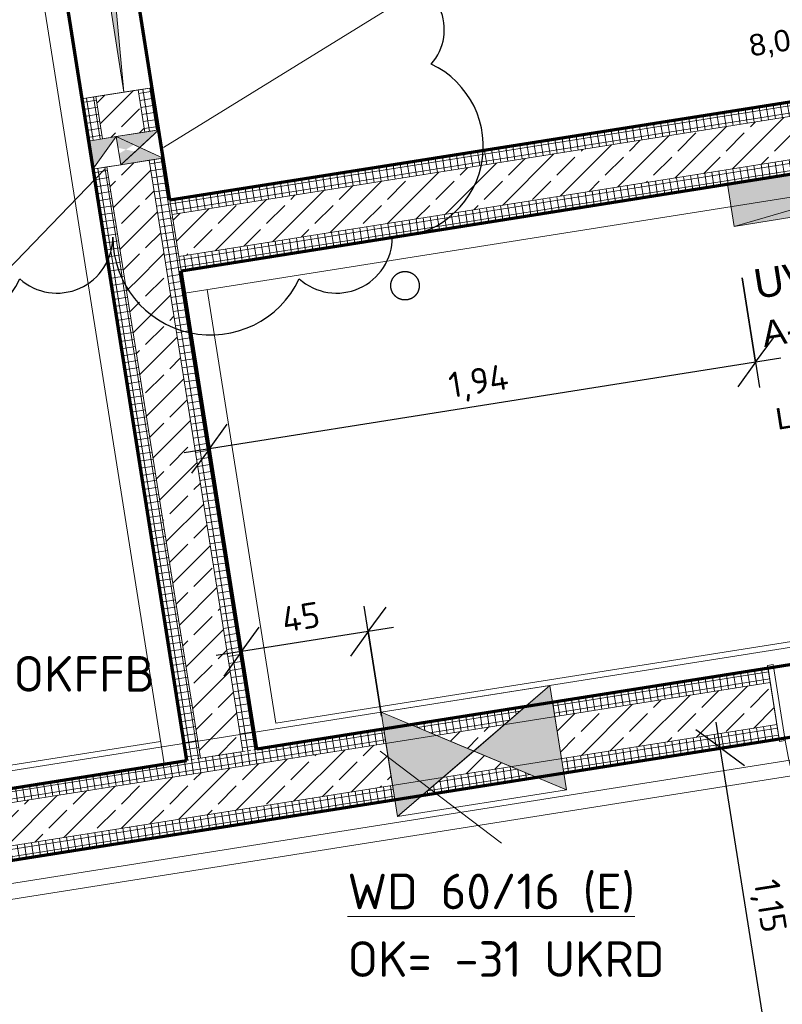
# Model space of a CAD drawing. Header units: millimetres. Extents: x 1523 to 75153, y -41886 to 10268.
# Tile 46 of 54: x 60186 to 62861, y -13897 to -10443. Entities that reach past the tile are written whole.
import ezdxf

# ---------------------------------------------------------------- set-up
doc = ezdxf.new("R2010")
doc.units = ezdxf.units.MM
for name, pattern in [('CAx_nichtHalbton', [20001.0584, 10000, -0.5292, 10000, -0.5292]), ('IMPORT-STRICHPUNKT _7_', [20, 10, -5, 0, -5]), ('Verdeckt 2x', [3.572, 2.3813, -1.1907])]:
    doc.linetypes.add(name, pattern=pattern)
for name, color, linetype, lineweight, true_color in [('10 VSI--Wärmeschutz _veritkal_', 7, 'Continuous', 13, 0x656565), ('90 A--Achsraster _1_50_', 7, 'IMPORT-STRICHPUNKT _7_', 13, 0x656565), ('AD', 1, 'Continuous', 13, 0xff0000), ('G-____-REVC-OTLN', 1, 'Continuous', 25, 0xff0000), ('Neubau_10 A--Wand innen _tragend_', 7, 'Continuous', 13, 0x656565), ('Neubau_10 VSI--Wärmeschutz _veritkal_', 7, 'Continuous', 13, 0x656565), ('Neubau_20 A--Bodenplatte', 7, 'Continuous', 13, 0x656565), ('Neubau_20 A--Gründungsbelag', 7, 'Continuous', 13, 0x656565), ('Neubau_80 A--Raum', 7, 'Continuous', 13, 0x656565), ('Sockelbeschichtung Sprühnebel', 7, 'Continuous', 13, 0x656565), ('Xref_706_5_--_ÜP_-1_000_16_Übersichtsplan UG_IFC 2025_01_13_dwg', 7, 'Continuous', 13, 0x767676), ('XX', 7, 'Continuous', 18, 0x804040)]:
    doc.layers.add(name, color=color, linetype=linetype, lineweight=lineweight, true_color=true_color)
for name, color, linetype, lineweight in [('AD_Detail', 7, 'Continuous', 13), ('Ax-50_BM-Bem', 7, 'Continuous', 9), ('Ax_BM-Bem', 7, 'Continuous', 9), ('GB_HLS-OBJ', 7, 'Continuous', 18), ('M-EQPM-___-IDEN', 7, 'Continuous', 9)]:
    doc.layers.add(name, color=color, linetype=linetype, lineweight=lineweight)
doc.styles.add('Arial', font='arial.ttf', dxfattribs={"height": 75})
doc.styles.add('Arial_1', font='arial.ttf', dxfattribs={"height": 49.5})
doc.styles.add('Arial_B', font='txt', dxfattribs={"height": 103.174603})
doc.styles.add('Arial_B_1', font='txt', dxfattribs={"height": 90.277778})
doc.styles.add('ISOCPEUR', font='isocpeur.ttf', dxfattribs={"height": 125})
doc.styles.add('ISOCPEUR_2', font='isocpeur.ttf', dxfattribs={"height": 90})
doc.dimstyles.new('KI_1_8_mm_Isocpeur__cm_m__Aufrundung_auf_5_mm_ELT_Gesamtbemaßung', dxfattribs={"dimscale": 304.8, "dimtxt": 89.638306, "dimasz": 0.492126, "dimexe": 0.295276, "dimexo": 0.0625, "dimgap": 0.049213, "dimtad": 1, "dimlfac": 0.001, "dimrnd": 0.005, "dimzin": 0, "dimdsep": 46, "dimtxsty": 'ISOCPEUR_2', "dimblk1": 'OBLIQUE', "dimblk2": 'OBLIQUE', "dimsah": 1, "dimcen": 0.09, "dimdle": 0.295276, "dimadec": 0, "dimazin": 0, "dimtfac": 1, "dimtdec": 4, "dimtix": 1, "dimtmove": 0, "dimatfit": 3, "dimfxl": 0.984252, "dimfxlon": 1, "dimtvp": 1, "dimtfill": 1, "dimtolj": 1, "dimtzin": 0, "dimlwd": 25, "dimlwe": 25, "dimarcsym": 2})
doc.dimstyles.new('KI_1_8_mm_Isocpeur__cm_m__Aufrundung_auf_5_mm_ELT_Gesamtbemaßung_1', dxfattribs={"dimscale": 304.8, "dimtxt": 89.638306, "dimasz": 0.492126, "dimexe": 0.295276, "dimexo": 0.0625, "dimgap": 0.049213, "dimtad": 1, "dimdec": 1, "dimlfac": 0.1, "dimrnd": 0.5, "dimdsep": 46, "dimtxsty": 'ISOCPEUR_2', "dimblk1": 'OBLIQUE', "dimblk2": 'OBLIQUE', "dimsah": 1, "dimcen": 0.09, "dimdle": 0.295276, "dimadec": 0, "dimazin": 0, "dimtfac": 1, "dimtdec": 4, "dimtix": 1, "dimtmove": 0, "dimatfit": 3, "dimfxl": 0.984252, "dimfxlon": 1, "dimtvp": 1, "dimtfill": 1, "dimtolj": 1, "dimtzin": 0, "dimlwd": 25, "dimlwe": 25, "dimarcsym": 2})
pattern_1 = [(95.336, (0, 0), (24.891662, 2.324905), []), (185.336, (0, 0), (-2.324905, 24.891662), [])]
pattern_2 = [(131.336, (0, 0), (90.1019, 79.25683), []), (131.336, (-45.05, -39.63), (90.1019, 79.25683), [90, -30])]
pattern_3 = [(5.336, (0, 0), (-2.324905, 24.891662), []), (95.336, (0, 0), (24.891662, 2.324905), [])]

# ---------------------------------------------------------------- blocks, each defined once
blk = doc.blocks.new('SuD_WD_RB Allgemein - SuD_WD_RB Allgemein-38442422-SuD_-1UG gesamt Plot  - Blatt 2')
at = {"layer": 'AD', "lineweight": 18}
blk.add_hatch(color=256, dxfattribs=at).paths.add_polyline_path([(0, -300), (-185, 0), (-370, -300)])
at = {"layer": 'AD_Detail', "lineweight": 18, "true_color": 0xff0000}
blk.add_hatch(color=1, dxfattribs=at).paths.add_polyline_path([(0, 300), (-370, 300), (-185, 0)])
at = {"layer": 'AD', "color": 7}
for p, q in [((-370, -300), (0, 300)), ((-370, 300), (0, -300)), ((-370, -300), (-370, 300)), ((-370, 300), (0, 300)), ((0, 300), (0, -300)), ((0, -300), (-370, -300))]:
    blk.add_line(p, q, dxfattribs=at)
at = {"layer": 'AD_Detail'}
for p, q in [((0, 300), (-370, 300)), ((-370, 300), (-185, 0)), ((-185, 0), (0, 300)), ((-185, 0), (-370, -300)), ((0, -300), (-185, 0)), ((-370, -300), (0, -300))]:
    blk.add_line(p, q, dxfattribs=at)
blk = doc.blocks.new('SuD_DD_RB Allgemein - SuD_DD_RB Allgemein-38439605-SuD_-1UG gesamt Plot  - Blatt 2')
at = {"layer": 'AD', "lineweight": 18}
blk.add_hatch(color=256, dxfattribs=at).paths.add_polyline_path([(-600, -75), (600, -75), (600, 75), (-600, 75)])
at = {"layer": 'AD', "color": 7}
for p, q in [((-600, -75), (600, 75)), ((-600, -75), (-600, 75)), ((-600, 75), (600, 75)), ((600, 75), (600, -75)), ((600, -75), (-600, -75))]:
    blk.add_line(p, q, dxfattribs=at)
at = {"layer": 'AD_Detail'}
for p, q in [((600, 75), (-600, 75)), ((-600, 75), (-600, -75)), ((600, -75), (600, 75)), ((-600, -75), (600, -75))]:
    blk.add_line(p, q, dxfattribs=at)
blk = doc.blocks.new('SuD_KBZ-W_RB Allgemein - SuD_KBZ-W_RB Allgemein-38442802-SuD_-1UG gesamt Plot  - Blatt 2')
at = {"layer": 'AD', "lineweight": 18, "true_color": 0xffa042, "transparency": 33554560}
blk.add_hatch(color=21, dxfattribs=at).paths.add_polyline_path([(0, -50), (0, -50), (-75.6, 0), (-94.2, -12.3), (-14.9, -44)])
at = {"layer": 'AD_Detail', "lineweight": 18, "true_color": 0xffa042, "transparency": 33554560}
blk.add_hatch(color=21, dxfattribs=at).paths.add_polyline_path([(-75.6, 0), (0, 50), (-94.2, 12.3), (-81.1, 3.6)])
at = {"layer": 'AD', "color": 7}
for p, q in [((-151.2, -50), (0, 50)), ((-151.2, 50), (0, -50)), ((-151.2, -50), (-151.2, 50)), ((-151.2, 50), (0, 50)), ((0, 50), (0, -50)), ((0, -50), (-151.2, -50))]:
    blk.add_line(p, q, dxfattribs=at)
at = {"layer": 'AD_Detail'}
for p, q in [((0, 50), (-151.2, 50)), ((-151.2, 50), (-75.6, 0)), ((-75.6, 0), (0, 50)), ((-75.6, 0), (-151.2, -50)), ((0, -50), (-75.6, 0)), ((-151.2, -50), (0, -50))]:
    blk.add_line(p, q, dxfattribs=at)
blk = doc.blocks.new('SuD_WS_RB Allgemein - SuD_WS_RB Allgemein-38448332-SuD_-1UG gesamt Plot  - Blatt 2')
at = {"layer": 'AD', "color": 7}
for p, q in [((-98.8, -50), (0, 50)), ((-98.8, -50), (-98.8, 50)), ((-98.8, 50), (0, 50)), ((0, 50), (0, -50)), ((0, -50), (-98.8, -50))]:
    blk.add_line(p, q, dxfattribs=at)
blk = doc.blocks.new('SuD_WS_RB Allgemein - SuD_WS_RB Allgemein-42519884-SuD_-1UG gesamt Plot  - Blatt 2')
at = {"layer": 'AD', "lineweight": 18}
h = blk.add_hatch(color=256, dxfattribs=at)
h.paths.add_polyline_path([(-100, -800), (-53.2, -51.4), (-100, -51.4), (-100, -234.1)])
h.paths.add_polyline_path([(-100, -18), (-75, -1.4), (-100, 15.3), (-100, 2.6)])
h.paths.add_polyline_path([(-51.1, -17.3), (-49, 16), (-75, -1.4)])
h.paths.add_polyline_path([(-100, 48.6), (-47, 48.6), (0, 800), (-100, 800), (-100, 64.5)])
at = {"layer": 'AD', "color": 7}
for p, q in [((-100, -800), (0, 800)), ((-100, -800), (-100, 800)), ((-100, 800), (0, 800)), ((0, 800), (0, -800)), ((0, -800), (-100, -800))]:
    blk.add_line(p, q, dxfattribs=at)
at = {"layer": 'AD_Detail'}
for p, q in [((0, 800), (-100, 800)), ((-100, 800), (-100, -800)), ((-100, -800), (0, 800))]:
    blk.add_line(p, q, dxfattribs=at)
blk = doc.blocks.new('Xref_706_5_--_ÜP_-1_000_11_Übersichtsplan UG_IFC 2024_09_30_dwg_Teleskopdoppeltür 27_2-41959656-SuD_-1UG gesamt Plot  - Blatt 2')
at = {"layer": 'Neubau_10 A--Wand innen _tragend_', "color": 9, "true_color": 0xcbcbcb, "flags": 128}
blk.add_lwpolyline([(800, -250), (800, -200), (800, -50), (800, 0), (-800, 0), (-800, -50), (-800, -200), (-800, -250)], close=True, dxfattribs=at)
blk = doc.blocks.new('Xref_706_5_--_ÜP_-1_000_11_Übersichtsplan UG_IFC 2024_09_30_dwg_Tür Ol 1-Fl 27_3-41959637-SuD_-1UG gesamt Plot  - Blatt 2')
at = {"layer": 'Neubau_10 A--Wand innen _tragend_', "color": 9, "true_color": 0xcbcbcb}
blk.add_line((610, 10), (610, 1230), dxfattribs=at)
at = {"layer": 'Neubau_10 A--Wand innen _tragend_', "color": 9, "true_color": 0xcbcbcb, "flags": 128}
for points in [[(-630, -260), (-610, -260), (-610, 10), (-630, 10)], [(630, -260), (610, -260), (610, 10), (630, 10)], [(630, -250), (630, -200), (630, -50), (630, 0), (630, -50), (630, -200)], [(-630, -250), (-630, -200), (-630, -50), (-630, 0), (-630, -50), (-630, -200)]]:
    blk.add_lwpolyline(points, close=True, dxfattribs=at)
at = {"layer": 'Neubau_10 A--Wand innen _tragend_', "color": 9, "true_color": 0xcbcbcb}
blk.add_arc((610, 10), 1220, 90, 180, dxfattribs=at)
blk = doc.blocks.new('Xref_706_5_--_ÜP_-1_000_11_Übersichtsplan UG_IFC 2024_09_30_dwg_Standard-Rastermarker_7-V2-SuD_-1UG gesamt Plot  - Blatt 2')
at = {"layer": '90 A--Achsraster _1_50_', "color": 9, "true_color": 0xcbcbcb}
blk.add_line((37913.7, 0), (93092.9, 0), dxfattribs=at)
blk = doc.blocks.new('Xref_706_5_--_ÜP_-1_000_11_Übersichtsplan UG_IFC 2024_09_30_dwg_Aufzug Lager_A-U 018_6-41959600-SuD_-1UG gesamt Plot  - Blatt 2')
at = {"layer": 'Neubau_80 A--Raum', "attachment_point": 1, "rotation": 92.6681, "line_spacing_factor": 0.941778}
for s, insert, char_height, width, style in [('2', (6134.3, -27866.5), 49.5, 46.058, 'Arial_1'), (' m', (6153.8, -27984), 75, 138.65, 'Arial'), ('8,00', (6163.5, -28191.3), 75, 244.244, 'Arial')]:
    blk.add_mtext(s, dxfattribs=dict(at, insert=insert, char_height=char_height, width=width, style=style))
blk = doc.blocks.new('Xref_706_5_--_ÜP_-1_000_16_Übersichtsplan UG_IFC 2025_01_13_dwg-35469238-SuD_-1UG gesamt Plot  - Blatt 2')
at = {"layer": 'Neubau_10 A--Wand innen _tragend_', "true_color": 0xcbcbcb}
h = blk.add_hatch(dxfattribs=at)
h.set_pattern_fill('FP_2', color=9, style=0, pattern_type=2)
h.set_pattern_definition(pattern_2)
h.paths.add_polyline_path([(9401.8, -29600.8), (9104.2, -26414.7), (8954.8, -26428.6), (9252.5, -29614.7), (9395.2, -29601.4)])
h = blk.add_hatch(dxfattribs=at)
h.set_pattern_fill('FP_4', color=9, style=0, pattern_type=2)
h.set_pattern_definition(pattern_1)
h.paths.add_polyline_path([(9451.6, -29596.1), (9154, -26410), (9104.2, -26414.7), (9401.8, -29600.8), (9409.7, -29600)])
h = blk.add_hatch(dxfattribs=at)
h.set_pattern_fill('FP_4', color=9, style=0, pattern_type=2)
h.set_pattern_definition(pattern_1)
h.paths.add_polyline_path([(9252.5, -29614.7), (8954.8, -26428.6), (8905.1, -26433.3), (9202.7, -29619.4)])
h = blk.add_hatch(dxfattribs=at)
h.set_pattern_fill('FP_4', color=9, style=0, pattern_type=2)
h.set_pattern_definition(pattern_1)
h.paths.add_polyline_path([(11194, -29433.4), (11152.1, -28985.2), (11102.4, -28989.8), (11144.2, -29438), (11152.1, -29437.3)])
h.paths.add_polyline_path([(11135.5, -28807.6), (11112.9, -28565.4), (11055.6, -28489.3), (11093.3, -28892.9), (11110.8, -28857.5)])
h.paths.add_polyline_path([(11096.3, -28387.8), (11025.2, -27626.2), (10975.4, -27630.9), (11046.6, -28392.4)])
h = blk.add_hatch(dxfattribs=at)
h.set_pattern_fill('FP_2', color=9, style=0, pattern_type=2)
h.set_pattern_definition(pattern_2)
h.paths.add_polyline_path([(11343.4, -29419.4), (11301.5, -28971.2), (11152.1, -28985.2), (11194, -29433.4)])
h.paths.add_polyline_path([(11284.9, -28793.6), (11262.3, -28551.4), (11198.9, -28679.5), (11238.9, -28732.5)])
h.paths.add_polyline_path([(11245.7, -28373.8), (11174.6, -27612.3), (11025.2, -27626.2), (11096.3, -28387.8), (11125.1, -28385.1)])
h.paths.add_polyline_path([(11198.9, -28679.5), (11112.9, -28565.4), (11135.5, -28807.6)])
h = blk.add_hatch(dxfattribs=at)
h.set_pattern_fill('FP_4', color=9, style=0, pattern_type=2)
h.set_pattern_definition(pattern_1)
h.paths.add_polyline_path([(11393.1, -29414.8), (11351.3, -28966.6), (11301.5, -28971.2), (11343.4, -29419.4)])
h.paths.add_polyline_path([(11342.2, -28869.7), (11304.5, -28466.1), (11262.3, -28551.4), (11284.9, -28793.6), (11324.3, -28845.9)])
h.paths.add_polyline_path([(11295.5, -28369.2), (11224.3, -27607.6), (11174.6, -27612.3), (11245.7, -28373.8), (11261.9, -28372.3)])
h = blk.add_hatch(dxfattribs=at)
h.set_pattern_fill('FP_2', color=9, style=0, pattern_type=2)
h.set_pattern_definition(pattern_2)
h.paths.add_polyline_path([(11569.8, -31843.9), (11343.4, -29419.4), (11194, -29433.4), (11420.5, -31857.8)])
h = blk.add_hatch(dxfattribs=at)
h.set_pattern_fill('FP_4', color=9, style=0, pattern_type=2)
h.set_pattern_definition(pattern_1)
h.paths.add_polyline_path([(11619.6, -31839.2), (11393.1, -29414.8), (11343.4, -29419.4), (11569.8, -31843.9)])
h = blk.add_hatch(dxfattribs=at)
h.set_pattern_fill('FP_1', color=9, style=0, pattern_type=2)
h.set_pattern_definition(pattern_3)
h.paths.add_polyline_path([(11148.9, -29487.8), (11144.2, -29438), (9451.6, -29596.1), (9456.2, -29645.9), (11141, -29488.6)])
h = blk.add_hatch(dxfattribs=at)
h.set_pattern_fill('FP_4', color=9, style=0, pattern_type=2)
h.set_pattern_definition(pattern_1)
h.paths.add_polyline_path([(11420.5, -31857.8), (11194, -29433.4), (11144.2, -29438), (11370.7, -31862.5)])
h = blk.add_hatch(dxfattribs=at)
h.set_pattern_fill('FP_2', color=9, style=0, pattern_type=2)
h.set_pattern_definition(pattern_2)
h.paths.add_polyline_path([(11162.8, -29637.2), (11148.9, -29487.8), (9456.2, -29645.9), (9470.2, -29795.3), (11139.2, -29639.4)])
h = blk.add_hatch(dxfattribs=at)
h.set_pattern_fill('FP_1', color=9, style=0, pattern_type=2)
h.set_pattern_definition(pattern_3)
h.paths.add_polyline_path([(9406.5, -29650.6), (9401.8, -29600.8), (9252.5, -29614.7), (9257.1, -29664.5), (9398.6, -29651.3)])
h = blk.add_hatch(dxfattribs=at)
h.set_pattern_fill('FP_1', color=9, style=0, pattern_type=2)
h.set_pattern_definition(pattern_3)
h.paths.add_polyline_path([(9456.2, -29645.9), (9451.6, -29596.1), (9401.8, -29600.8), (9406.5, -29650.6), (9448.3, -29646.7)])
at = {"layer": 'Neubau_10 A--Wand innen _tragend_', "true_color": 0xededed}
for points in [[(9067.4, -29783.9), (9053.3, -29633.3), (9024.6, -29730.7), (9057.6, -29771.8)], [(9000, -29732.9), (8953.8, -29642.6), (8967.8, -29793.2), (8981.9, -29766.9)], [(9015.2, -29762.4), (9000, -29732.9), (8967.8, -29793.2), (9007.2, -29789.5), (9013.2, -29768.9)], [(9067.4, -29783.9), (9024.6, -29730.7), (9015.2, -29762.4), (9028.1, -29787.6)], [(9076.6, -29882.3), (8967.8, -29793.2), (8977, -29891.6), (9068.7, -29883)]]:
    blk.add_hatch(color=7, dxfattribs=at).paths.add_polyline_path(points)
at = {"layer": 'Neubau_10 A--Wand innen _tragend_', "true_color": 0xcbcbcb}
h = blk.add_hatch(dxfattribs=at)
h.set_pattern_fill('FP_1', color=9, style=0, pattern_type=2)
h.set_pattern_definition(pattern_3)
h.paths.add_polyline_path([(9257.1, -29664.5), (9202.7, -29619.4), (9053.3, -29633.3), (9058, -29683.1), (9249.2, -29665.3)])
h = blk.add_hatch(dxfattribs=at)
h.set_pattern_fill('FP_1', color=9, style=0, pattern_type=2)
h.set_pattern_definition(pattern_3)
h.paths.add_polyline_path([(9257.1, -29664.5), (9252.5, -29614.7), (9202.7, -29619.4), (9249.7, -29658.3)])
h = blk.add_hatch(dxfattribs=at)
h.set_pattern_fill('FP_1', color=9, style=0, pattern_type=2)
h.set_pattern_definition(pattern_3)
h.paths.add_polyline_path([(11167.5, -29686.9), (11162.8, -29637.2), (9470.2, -29795.3), (9474.8, -29845.1), (11159.6, -29687.7)])
h = blk.add_hatch(dxfattribs=at)
h.set_pattern_fill('FP_1', color=9, style=0, pattern_type=2)
h.set_pattern_definition(pattern_3)
h.paths.add_polyline_path([(8958.4, -29692.4), (8953.8, -29642.6), (8804.4, -29656.6), (8809.1, -29706.4), (8950.5, -29693.2)])
h = blk.add_hatch(dxfattribs=at)
h.set_pattern_fill('FP_2', color=9, style=0, pattern_type=2)
h.set_pattern_definition(pattern_2)
h.paths.add_polyline_path([(9420.4, -29799.9), (9257.1, -29664.5), (9058, -29683.1), (9071.9, -29832.5), (9396.7, -29802.1)])
h = blk.add_hatch(dxfattribs=at)
h.set_pattern_fill('FP_2', color=9, style=0, pattern_type=2)
h.set_pattern_definition(pattern_2)
h.paths.add_polyline_path([(9420.4, -29799.9), (9406.5, -29650.6), (9257.1, -29664.5), (9414, -29794.6)])
h = blk.add_hatch(dxfattribs=at)
h.set_pattern_fill('FP_2', color=9, style=0, pattern_type=2)
h.set_pattern_definition(pattern_2)
h.paths.add_polyline_path([(9470.2, -29795.3), (9456.2, -29645.9), (9406.5, -29650.6), (9420.4, -29799.9), (9451.6, -29797)])
h = blk.add_hatch(dxfattribs=at)
h.set_pattern_fill('FP_2', color=9, style=0, pattern_type=2)
h.set_pattern_definition(pattern_2)
h.paths.add_polyline_path([(8972.4, -29841.8), (8958.4, -29692.4), (8809.1, -29706.4), (8823, -29855.7), (8964.7, -29842.5)])
h = blk.add_hatch(dxfattribs=at)
h.set_pattern_fill('FP_1', color=9, style=0, pattern_type=2)
h.set_pattern_definition(pattern_3)
h.paths.add_polyline_path([(9474.8, -29845.1), (9420.4, -29799.9), (9071.9, -29832.5), (9076.6, -29882.3), (9466.9, -29845.8)])
h = blk.add_hatch(dxfattribs=at)
h.set_pattern_fill('FP_1', color=9, style=0, pattern_type=2)
h.set_pattern_definition(pattern_3)
h.paths.add_polyline_path([(9474.8, -29845.1), (9470.2, -29795.3), (9420.4, -29799.9), (9467.4, -29838.9)])
h = blk.add_hatch(dxfattribs=at)
h.set_pattern_fill('FP_1', color=9, style=0, pattern_type=2)
h.set_pattern_definition(pattern_3)
h.paths.add_polyline_path([(8977, -29891.6), (8972.4, -29841.8), (8823, -29855.7), (8827.7, -29905.5)])
at = {"layer": '10 VSI--Wärmeschutz _veritkal_', "color": 9, "true_color": 0xcbcbcb}
blk.add_line((11057.1, -29365.8), (9523.8, -29509), dxfattribs=at)
at = {"layer": '10 VSI--Wärmeschutz _veritkal_', "color": 9, "true_color": 0xcbcbcb, "flags": 128}
blk.add_lwpolyline([(9154, -26410), (9451.6, -29596.1), (9531.2, -29588.7), (9233.6, -26402.6)], close=True, dxfattribs=at)
blk.add_lwpolyline([(9451.6, -29596.1), (11144.2, -29438), (11136.8, -29358.4)], dxfattribs=at)
at = {"layer": 'Neubau_10 A--Wand innen _tragend_', "color": 9, "true_color": 0xcbcbcb}
for p, q in [((9401.8, -29600.8), (9104.2, -26414.7)), ((9252.5, -29614.7), (8954.8, -26428.6)), ((11064.6, -29445.5), (9451.6, -29596.1)), ((8809.1, -29706.4), (8958.4, -29692.4))]:
    blk.add_line(p, q, dxfattribs=at)
at = {"layer": 'Neubau_10 A--Wand innen _tragend_', "color": 9, "true_color": 0xcbcbcb, "flags": 128}
for points in [[(9202.7, -29619.4), (9451.6, -29596.1), (9154, -26410), (9104.2, -26414.7), (8954.8, -26428.6), (8905.1, -26433.3), (9202.7, -29619.4), (9053.3, -29633.3), (8953.8, -29642.6), (8958.4, -29692.4), (8967.8, -29793.2)], [(11144.2, -29438), (11102.4, -28989.8), (11046.6, -28392.4), (11096.3, -28387.8), (11245.7, -28373.8), (11295.5, -28369.2), (11224.3, -27607.6), (10975.4, -27630.9), (11046.6, -28392.4)], [(11420.5, -31857.8), (11194, -29433.4), (11025.2, -27626.2)], [(11569.8, -31843.9), (11343.4, -29419.4), (11174.6, -27612.3)], [(11102.4, -28989.8), (11152.1, -28985.2), (11301.5, -28971.2), (11351.3, -28966.6), (11295.5, -28369.2)], [(9076.6, -29882.3), (9474.8, -29845.1), (11167.5, -29686.9), (11370.7, -31862.5), (11619.6, -31839.2), (11393.1, -29414.8), (11351.3, -28966.6)], [(9058, -29683.1), (9257.1, -29664.5), (11148.9, -29487.8), (11162.8, -29637.2), (9420.4, -29799.9), (9071.9, -29832.5)], [(9067.4, -29783.9), (9058, -29683.1), (9053.3, -29633.3)], [(8953.8, -29642.6), (8804.4, -29656.6), (8827.7, -29905.5), (8977, -29891.6)], [(8972.4, -29841.8), (8977, -29891.6), (9076.6, -29882.3), (9071.9, -29832.5), (9067.4, -29783.9), (8967.8, -29793.2), (8972.4, -29841.8), (8823, -29855.7)]]:
    blk.add_lwpolyline(points, dxfattribs=at)
at = {"layer": 'Neubau_10 VSI--Wärmeschutz _veritkal_', "color": 9, "true_color": 0xcbcbcb}
for p, q in [((10774.4, -26339), (11057.1, -29365.8)), ((11144.2, -29438), (10854.1, -26331.6)), ((11095.3, -29774), (11308.2, -32054.1))]:
    blk.add_line(p, q, dxfattribs=at)
at = {"layer": 'Neubau_10 VSI--Wärmeschutz _veritkal_', "color": 9, "true_color": 0xcbcbcb, "flags": 128}
for points in [[(11655.4, -32222.5), (11674, -32421.7), (24468.3, -31226.6), (24268.2, -29086), (24128.6, -27592.5), (24003, -26248.3), (11209, -27443.4), (11636.8, -32023.4)], [(11716.5, -32016), (11296.1, -27515.6), (12361.5, -27416.1), (13158, -27341.7), (23930.8, -26335.4), (24049, -27599.9), (24188.6, -29093.4), (24381.2, -31154.4), (13608.1, -32160.7), (12811.6, -32235.1), (11746.2, -32334.6), (11735.1, -32215.1)], [(11167.5, -29686.9), (6736.8, -30100.8), (6861.4, -31435)], [(7431.4, -31301.4), (7351.8, -31308.9), (6933.6, -31347.9), (6823.8, -30173), (11174.9, -29766.6), (11167.5, -29686.9), (11387.9, -32046.7)]]:
    blk.add_lwpolyline(points, dxfattribs=at)
at = {"layer": 'Neubau_20 A--Bodenplatte', "color": 9, "true_color": 0xcbcbcb, "flags": 128}
blk.add_lwpolyline([(9202.7, -29619.4), (6713.5, -29851.9), (6415.9, -26665.8), (8905.1, -26433.3)], close=True, dxfattribs=at)
at = {"layer": 'Neubau_20 A--Gründungsbelag', "color": 9, "true_color": 0xcbcbcb, "flags": 128}
blk.add_lwpolyline([(6206.6, -24425.5), (6392.6, -26416.8), (10823.4, -26003), (10766.2, -25390.6), (11015.1, -25367.4), (11107.2, -26353.1), (10858.2, -26376.4), (10846.6, -26251.9), (9154, -26410), (9451.6, -29596.1), (11144.2, -29438), (10975.4, -27630.9), (11224.3, -27607.6), (11619.6, -31839.2), (11370.7, -31862.5), (11167.5, -29686.9), (8877.4, -29900.9), (7284.4, -30049.7), (6736.8, -30100.8), (7068.8, -33655.3)], dxfattribs=at)
at = {"layer": 'Sockelbeschichtung Sprühnebel', "color": 9, "true_color": 0xcbcbcb}
blk.add_line((15118.7, -72633.4), (9986.9, -17693.4), dxfattribs=at)
at = {"layer": 'Sockelbeschichtung Sprühnebel', "color": 9, "true_color": 0xcbcbcb, "flags": 128}
blk.add_lwpolyline([(10436.6, -17722.2), (15333.6, -70149.9), (15413.3, -70142.4), (15649.1, -72667.4)], dxfattribs=at)
for name, p, rotation in [('Xref_706_5_--_ÜP_-1_000_11_Übersichtsplan UG_IFC 2024_09_30_dwg_Standard-Rastermarker_7-V2-SuD_-1UG gesamt Plot  - Blatt 2', (18705.3, -110386.7), 95.33628353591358), ('Xref_706_5_--_ÜP_-1_000_11_Übersichtsplan UG_IFC 2024_09_30_dwg_Aufzug Lager_A-U 018_6-41959600-SuD_-1UG gesamt Plot  - Blatt 2', (1285.5, 313.2), 2.668141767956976), ('Xref_706_5_--_ÜP_-1_000_11_Übersichtsplan UG_IFC 2024_09_30_dwg_Teleskopdoppeltür 27_2-41959656-SuD_-1UG gesamt Plot  - Blatt 2', (8007.9, -29731), 5.336283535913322)]:
    blk.add_blockref(name, p, dxfattribs=dict(rotation=rotation))
at = {"extrusion": (0, 0, -1), "zscale": -0.9999999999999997, "rotation": 84.66371646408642}
blk.add_blockref('Xref_706_5_--_ÜP_-1_000_11_Übersichtsplan UG_IFC 2024_09_30_dwg_Tür Ol 1-Fl 27_3-41959637-SuD_-1UG gesamt Plot  - Blatt 2', (-11165.7, -26980.4), dxfattribs=at)
at = {"layer": 'Neubau_80 A--Raum', "attachment_point": 1, "rotation": 95.3363, "line_spacing_factor": 0.941778}
for s, insert, char_height, width, style in [('A-U 019', (9759.7, -27580.5), 90.28, 543.112, 'Arial_B_1'), ('UV AV', (9576.8, -27598), 103.17, 508.068, 'Arial_B'), ('LRH:', (10067.9, -27551.2), 75, 284.645, 'Arial')]:
    blk.add_mtext(s, dxfattribs=dict(at, insert=insert, char_height=char_height, width=width, style=style))
blk = doc.blocks.new('DIMBLOCK15-SuD_-1UG gesamt Plot  - Blatt 2')
at = {"layer": 'Ax-50_BM-Bem', "lineweight": 25}
for p, q in [((61455.3, -12885.9), (61394.3, -12500.7)), ((61408.3, -12589.6), (61470.7, -12503.8)), ((61010.7, -12956.3), (60949.6, -12571.1)), ((61497.2, -12575.5), (60874.8, -12674.1)), ((60963.7, -12660), (61026.1, -12574.2)), ((61408.3, -12589.6), (61346, -12675.4)), ((61408.3, -12589.6), (61455.3, -12885.9)), ((60963.7, -12660), (60901.4, -12745.8)), ((60963.7, -12660), (61010.7, -12956.3))]:
    blk.add_line(p, q, dxfattribs=at)
at = {"layer": 'Ax-50_BM-Bem', "color": 0, "lineweight": 25, "insert": (61098.9, -12504.4), "char_height": 90, "width": 161.346, "attachment_point": 1, "rotation": 9, "line_spacing_factor": 1.149209, "style": 'ISOCPEUR_2', "bg_fill": 3, "box_fill_scale": 1.25, "bg_fill_color": 256, "bg_fill_true_color": 13158600, "bg_fill_transparency": 0}
blk.add_mtext('45', dxfattribs=at)
blk = doc.blocks.new('_Oblique')
at = {"color": 0, "linetype": 'ByBlock', "lineweight": -2}
blk.add_line((-0.5, -0.5), (0.5, 0.5), dxfattribs=at)
blk = doc.blocks.new('DIMBLOCK16-SuD_-1UG gesamt Plot  - Blatt 2')
at = {"layer": 'Ax-50_BM-Bem', "lineweight": 25}
for p, q in [((62720.2, -11348.5), (62781.2, -11733.7)), ((62767.1, -11644.8), (62720.2, -11348.5)), ((62767.1, -11644.8), (62829.5, -11559)), ((62856, -11630.7), (60762.1, -11962.4)), ((62767.1, -11644.8), (62704.8, -11730.6)), ((60897.9, -12244.6), (60836.9, -11859.4)), ((60851, -11948.3), (60913.3, -11862.5)), ((60851, -11948.3), (60788.7, -12034.1)), ((60851, -11948.3), (60897.9, -12244.6))]:
    blk.add_line(p, q, dxfattribs=at)
at = {"layer": 'Ax-50_BM-Bem', "color": 0, "lineweight": 25, "insert": (61684.3, -11682.1), "char_height": 90, "width": 252.775, "attachment_point": 1, "rotation": 9, "line_spacing_factor": 1.149209, "style": 'ISOCPEUR_2', "bg_fill": 3, "box_fill_scale": 1.25, "bg_fill_color": 256, "bg_fill_true_color": 13158600, "bg_fill_transparency": 0}
blk.add_mtext('1,94', dxfattribs=at)
blk = doc.blocks.new('DIMBLOCK17-SuD_-1UG gesamt Plot  - Blatt 2')
at = {"layer": 'Ax-50_BM-Bem', "lineweight": 25}
for p, q in [((62836.7, -14221.2), (62628.6, -12907.7)), ((62642.7, -12996.6), (62556.9, -12934.2)), ((62346.4, -13043.5), (62731.6, -12982.5)), ((62642.7, -12996.6), (62346.4, -13043.5)), ((62642.7, -12996.6), (62728.5, -13058.9)), ((63118.9, -14085.4), (62733.7, -14146.4)), ((62822.6, -14132.3), (62736.8, -14070)), ((62822.6, -14132.3), (63118.9, -14085.4)), ((62822.6, -14132.3), (62908.4, -14194.7))]:
    blk.add_line(p, q, dxfattribs=at)
at = {"layer": 'Ax-50_BM-Bem', "color": 0, "lineweight": 25, "insert": (62849.2, -13452.9), "char_height": 90, "width": 220.506, "attachment_point": 1, "rotation": 279, "line_spacing_factor": 1.149209, "style": 'ISOCPEUR_2', "bg_fill": 3, "box_fill_scale": 1.25, "bg_fill_color": 256, "bg_fill_true_color": 13158600, "bg_fill_transparency": 0}
blk.add_mtext('1,15', dxfattribs=at)
blk = doc.blocks.new('Family - ___-42520974-SuD_-1UG gesamt Plot  - Blatt 2')
at = {"layer": 'G-____-REVC-OTLN'}
for centre, radius, start, end in [((7711.7, -29219.5), 319, 353.6681, 148.4594), ((7304.1, -29174.3), 182.3, 41.8578, 173.6681), ((8007, -29449.6), 196.1, 311.8578, 83.6681), ((7958.4, -29888.1), 343.1, 263.6681, 58.4594), ((7898.9, -30424), 196.1, 311.8578, 83.6681), ((7850.3, -30862.5), 343.1, 263.6681, 58.4594)]:
    blk.add_arc(centre, radius, start, end, dxfattribs=at)

msp = doc.modelspace()

# ---------------------------------------------------------------- linework, layer by layer
at = {"layer": 'M-EQPM-___-IDEN'}
for p, q in [((60690.234, -10890.84), (62070.985, -10037.613)), ((60483.491, -10968.018), (59493.415, -11994.602)), ((61450.119, -13008.655), (61876.014, -13332.079))]:
    msp.add_line(p, q, dxfattribs=at)
at = {"layer": 'XX', "color": 7, "linetype": 'CAx_nichtHalbton', "lineweight": 70, "true_color": 0xffffff}
for p, q in [((60712.923, -11076.549), (60321.837, -8607.328)), ((60074.915, -8646.437), (60771.049, -13041.654)), ((63873.526, -10575.959), (60712.923, -11076.549)), ((60752.032, -11323.471), (63912.634, -10822.881)), ((60752.032, -11323.471), (63912.634, -10822.881)), ((61017.971, -13002.546), (60752.032, -11323.471)), ((61017.971, -13002.546), (60752.032, -11323.471)), ((38162.461, -16875.619), (72664.654, -11411.008)), ((64178.574, -12501.955), (61017.971, -13002.546)), ((57245.002, -13600.125), (60771.049, -13041.654))]:
    msp.add_line(p, q, dxfattribs=at)
at = {"layer": 'XX', "color": 9, "linetype": 'Verdeckt 2x', "true_color": 0xc0c0c0}
for p, q in [((60752.032, -11323.471), (63912.634, -10822.881)), ((61017.971, -13002.546), (60752.032, -11323.471)), ((18164.802, -20041.167), (69450.974, -11918.235)), ((64178.574, -12501.955), (61017.971, -13002.546))]:
    msp.add_line(p, q, dxfattribs=at)
at = {"layer": 'XX', "color": 251, "linetype": 'CAx_nichtHalbton', "lineweight": 25, "true_color": 0x646464}
msp.add_circle((61537.286, -11376.28), 50, dxfattribs=at)
msp.add_circle((61537.286, -11376.28), 50, dxfattribs=at)

# ---------------------------------------------------------------- block references
at = {"layer": 'GB_HLS-OBJ'}
for name, p, rotation in [('SuD_WS_RB Allgemein - SuD_WS_RB Allgemein-42519884-SuD_-1UG gesamt Plot  - Blatt 2', (60525.202, -9891.323), 8.999999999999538), ('SuD_KBZ-W_RB Allgemein - SuD_KBZ-W_RB Allgemein-38442802-SuD_-1UG gesamt Plot  - Blatt 2', (60681.636, -10879.011), 8.999999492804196), ('SuD_DD_RB Allgemein - SuD_DD_RB Allgemein-38439605-SuD_-1UG gesamt Plot  - Blatt 2', (63272.493, -11000.204), 9.00000000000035), ('SuD_WS_RB Allgemein - SuD_WS_RB Allgemein-38448332-SuD_-1UG gesamt Plot  - Blatt 2', (60434.714, -10918.12), 188.9999994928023), ('SuD_WD_RB Allgemein - SuD_WD_RB Allgemein-38442422-SuD_-1UG gesamt Plot  - Blatt 2', (61807.387, -13191.379), 279.0000000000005)]:
    msp.add_blockref(name, p, dxfattribs=dict(at, rotation=rotation))
at = {"layer": 'Xref_706_5_--_ÜP_-1_000_16_Übersichtsplan UG_IFC 2025_01_13_dwg', "color": 9, "true_color": 0xcbcbcb, "rotation": 273.6637164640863}
msp.add_blockref('Xref_706_5_--_ÜP_-1_000_16_Übersichtsplan UG_IFC 2025_01_13_dwg-35469238-SuD_-1UG gesamt Plot  - Blatt 2', (89683.72, 0), dxfattribs=at)

# ---------------------------------------------------------------- texts
at = {"layer": 'M-EQPM-___-IDEN', "color": 1, "true_color": 0xff0000, "char_height": 125, "attachment_point": 1, "style": 'ISOCPEUR'}
for s, insert, width in [('von 80 OKFFB bis 1,10 OKFFB', (58352.415, -12675.455), 2729.74594), ('\\LWD 60/16 (E)', (61335.264, -13438.795), 1210.54812), ('OK= -31 UKRD', (61335.264, -13676.059), 1306.75062)]:
    msp.add_mtext(s, dxfattribs=dict(at, insert=insert, width=width))

# ---------------------------------------------------------------- next in the draw order: dimensions: what is measured, and where the dimension line sits
at = {"layer": 'Ax_BM-Bem', "lineweight": 25}
for base, p1, p2, angle, dimstyle, override, picture, middle in [((60850.996, -11948.304), (62720.181, -11348.514), (60897.926, -12244.61), 9, 'KI_1_8_mm_Isocpeur__cm_m__Aufrundung_auf_5_mm_ELT_Gesamtbemaßung', {"dimpost": '<>', "dimfxl": 2030.664916}, 'DIMBLOCK16-SuD_-1UG gesamt Plot  - Blatt 2', (61799.667, -11737.301)), ((60963.722, -12660.033), (61455.268, -12885.919), (61010.653, -12956.34), 9, 'KI_1_8_mm_Isocpeur__cm_m__Aufrundung_auf_5_mm_ELT_Gesamtbemaßung_1', {"dimpost": '<>', "dimfxl": 450.157029}, 'DIMBLOCK15-SuD_-1UG gesamt Plot  - Blatt 2', (61176.644, -12565.562)), ((62642.707, -12996.559), (63118.898, -14085.38), (62346.4, -13043.489), 279, 'KI_1_8_mm_Isocpeur__cm_m__Aufrundung_auf_5_mm_ELT_Gesamtbemaßung', {"dimpost": '<>', "dimfxl": 1297.031087}, 'DIMBLOCK17-SuD_-1UG gesamt Plot  - Blatt 2', (62791.911, -13555.048))]:
    dim = msp.add_linear_dim(base=base, p1=p1, p2=p2, angle=angle, dimstyle=dimstyle, override=override, dxfattribs=at)
    dim.commit()
    dim.dimension.update_dxf_attribs({"geometry": picture, "text_midpoint": middle})

# ---------------------------------------------------------------- next in the draw order: block references
at = {"layer": 'G-____-REVC-OTLN', "rotation": 276.3318582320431}
msp.add_blockref('Family - ___-42520974-SuD_-1UG gesamt Plot  - Blatt 2', (89683.72, 0), dxfattribs=at)

doc.saveas('drawing.dxf')
